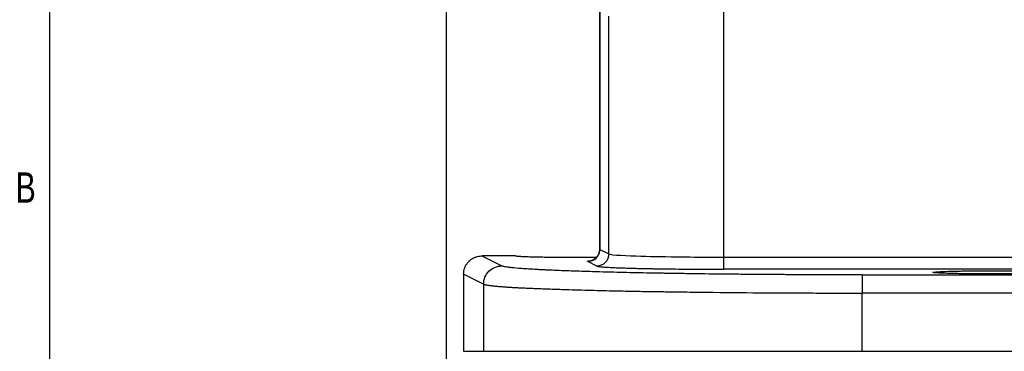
# Model space of a CAD drawing. Header units: inches. Extents: x 0.3 to 34.1, y 0.2 to 21.7.
# Tile 2 of 36: x 0.4 to 4.5, y 5 to 6.4. Entities that reach past the tile are written whole.
import ezdxf

# ---------------------------------------------------------------- set-up
doc = ezdxf.new("R2010")
doc.units = ezdxf.units.IN
doc.header["$MEASUREMENT"] = 0
doc.layers.add('SLD-0', color=7, linetype='Continuous', lineweight=25)
doc.styles.add('SLDTEXTSTYLE0', font='TXT', dxfattribs={"width": 0.75})
doc.dimstyles.new('SLDDIMSTYLE0', dxfattribs={"dimtxt": 0.125, "dimasz": 0.13, "dimexe": 0, "dimexo": 0.0625, "dimgap": 0.03125, "dimtad": 0, "dimtih": 1, "dimtoh": 1, "dimlfac": 0.8, "dimrnd": 1e-09, "dimzin": 12, "dimdsep": 46, "dimtxsty": 'SLDTEXTSTYLE0', "dimsah": 1, "dimcen": 0.09, "dimadec": 0, "dimazin": 3, "dimtfac": 1, "dimtofl": 0, "dimtmove": 0, "dimatfit": 3, "dimfxl": 1, "dimfrac": 2, "dimtolj": 1, "dimtzin": 12, "dimarcsym": 0})

# ---------------------------------------------------------------- blocks, each defined once
blk = doc.blocks.new('_D_3')
at = {"layer": 'SLD-0'}
for p, q in [((6.1356, 5.4623), (6.1356, 2.4468)), ((2.2293, 4.9379), (2.2293, 2.4468)), ((3.8768, 2.7518), (3.8388, 2.7518)), ((3.8388, 2.7518), (3.8388, 2.5533)), ((4.2925, 2.7518), (4.3306, 2.7518)), ((4.3306, 2.7518), (4.3306, 2.5533)), ((2.2293, 2.5718), (3.7291, 2.5718)), ((6.1356, 2.5718), (4.4402, 2.5718)), ((3.8388, 2.5533), (3.8768, 2.5533)), ((4.3306, 2.5533), (4.2925, 2.5533))]:
    blk.add_line(p, q, dxfattribs=at)
for points in [[(2.2293, 2.5718), (2.3593, 2.5518), (2.3593, 2.5918)], [(6.1356, 2.5718), (6.0056, 2.5918), (6.0056, 2.5518)]]:
    blk.add_solid(points, dxfattribs=at)
at = {"layer": 'SLD-0', "char_height": 0.125, "attachment_point": 1, "style": 'SLDTEXTSTYLE0'}
for s, insert in [('79.38', (3.8768, 2.7145)), ('3.13', (3.923, 2.5275))]:
    blk.add_mtext(s, dxfattribs=dict(at, insert=insert))
blk = doc.blocks.new('_D_4')
at = {"layer": 'SLD-0'}
for p, q in [((2.1575, 7.0337), (2.1575, 1.9743)), ((6.1356, 5.4623), (6.1356, 1.9743)), ((4.1676, 2.2793), (4.1295, 2.2793)), ((4.1295, 2.2793), (4.1295, 2.0809)), ((4.5833, 2.2793), (4.6213, 2.2793)), ((4.6213, 2.2793), (4.6213, 2.0809)), ((2.1575, 2.0993), (4.0199, 2.0993)), ((4.1295, 2.0809), (4.1676, 2.0809)), ((4.6213, 2.0809), (4.5833, 2.0809)), ((6.1356, 2.0993), (4.731, 2.0993))]:
    blk.add_line(p, q, dxfattribs=at)
for points in [[(2.1575, 2.0993), (2.2875, 2.0793), (2.2875, 2.1193)], [(6.1356, 2.0993), (6.0056, 2.1193), (6.0056, 2.0793)]]:
    blk.add_solid(points, dxfattribs=at)
at = {"layer": 'SLD-0', "char_height": 0.125, "attachment_point": 1, "style": 'SLDTEXTSTYLE0'}
for s, insert in [('80.84', (4.1676, 2.242)), ('3.18', (4.2138, 2.055))]:
    blk.add_mtext(s, dxfattribs=dict(at, insert=insert))

msp = doc.modelspace()

# ---------------------------------------------------------------- linework, layer by layer
at = {"color": 7, "linetype": 'Continuous', "lineweight": 25}
for p, q in [((2.79, 6.754), (2.79, 5.403)), ((2.7906, 6.7537), (2.7906, 5.4079)), ((3.3021, 5.3764), (3.3021, 6.4009)), ((2.8277, 5.3894), (2.8277, 6.3699)), ((2.7906, 5.4079), (2.8277, 5.3894)), ((2.4437, 5.381), (2.3043, 5.381)), ((2.3043, 5.381), (2.3865, 5.34)), ((2.4437, 5.3812), (2.4437, 5.381)), ((2.7762, 5.3747), (2.6981, 5.3743)), ((2.7778, 5.3394), (2.7407, 5.358)), ((3.3021, 5.3764), (4.8136, 5.3764)), ((4.8136, 5.3264), (3.3021, 5.3264)), ((2.3116, 5.265), (2.2293, 5.3061)), ((2.2293, 5.3061), (2.2293, 4.9879)), ((3.8719, 5.3031), (8.3992, 5.3031)), ((2.3116, 5.265), (2.3116, 4.9879)), ((3.8719, 4.9879), (3.8719, 5.2281)), ((8.3992, 5.2281), (3.8719, 5.2281)), ((2.2293, 4.9879), (2.3116, 4.9879)), ((3.8719, 4.9879), (8.3992, 4.9879)), ((4.1625, 4.9879), (4.1625, 4.9878))]:
    msp.add_line(p, q, dxfattribs=at)
at = {"color": 8, "linetype": 'Continuous', "lineweight": 25}
for p, q in [((2.7906, 5.4079), (2.7917, 5.4088)), ((2.7913, 5.4087), (2.7906, 5.4079))]:
    msp.add_line(p, q, dxfattribs=at)
at = {"color": 7, "linetype": 'Continuous', "lineweight": 25}
for points, knots in [([(2.7407, 5.358), (2.7537, 5.358), (2.7667, 5.3634), (2.7852, 5.3819), (2.7906, 5.3949), (2.7906, 5.4079)], [0, 0, 0, 0, 0.5, 0.5, 1, 1, 1, 1]), ([(2.79, 5.4086), (2.7895, 5.4034), (2.7884, 5.3926), (2.7818, 5.3806), (2.775, 5.3728), (2.769, 5.3679), (2.7629, 5.3644), (2.7578, 5.3624), (2.7546, 5.3616), (2.7548, 5.3616), (2.7549, 5.3616)], [0, 0, 0, 0, 0.144736, 0.299508, 0.3851, 0.478653, 0.584795, 0.711713, 0.872068, 1, 1, 1, 1]), ([(2.2293, 5.3061), (2.2294, 5.3081), (2.2295, 5.312), (2.2302, 5.3179), (2.2314, 5.3237), (2.233, 5.3294), (2.235, 5.3349), (2.2375, 5.3403), (2.2404, 5.3454), (2.2437, 5.3502), (2.2473, 5.3548), (2.2524, 5.3603), (2.2594, 5.3664), (2.2689, 5.3724), (2.2797, 5.3772), (2.2917, 5.3804), (2.3001, 5.3808), (2.3043, 5.381)], [0, 0, 0, 0, 0.050427, 0.100758, 0.150993, 0.201132, 0.251178, 0.301131, 0.350991, 0.400761, 0.450441, 0.500032, 0.590827, 0.686217, 0.786208, 0.890801, 1, 1, 1, 1]), ([(2.6981, 5.3743), (2.6944, 5.3743), (2.6869, 5.3744), (2.6757, 5.3744), (2.6645, 5.3744), (2.6533, 5.3745), (2.642, 5.3745), (2.6309, 5.3746), (2.6197, 5.3747), (2.6087, 5.3748), (2.5978, 5.3749), (2.587, 5.375), (2.5765, 5.3752), (2.5661, 5.3753), (2.5559, 5.3755), (2.546, 5.3757), (2.5364, 5.3759), (2.5271, 5.3761), (2.518, 5.3763), (2.509, 5.3766), (2.5, 5.3768), (2.4909, 5.3772), (2.482, 5.3775), (2.4734, 5.3779), (2.4654, 5.3783), (2.4582, 5.3788), (2.4522, 5.3793), (2.4475, 5.3798), (2.4443, 5.3804), (2.4439, 5.3808), (2.4437, 5.381)], [0, 0, 0, 0, 0.027886, 0.055962, 0.084228, 0.112685, 0.141333, 0.170171, 0.1992, 0.22842, 0.25783, 0.287431, 0.317223, 0.347205, 0.377379, 0.407743, 0.438298, 0.469044, 0.499982, 0.532236, 0.567131, 0.604666, 0.644843, 0.687659, 0.733117, 0.781214, 0.831951, 0.885328, 0.941344, 1, 1, 1, 1]), ([(2.7407, 5.358), (2.7394, 5.3591), (2.7378, 5.3606), (2.7569, 5.3619), (2.7603, 5.3622)], [0, 0, 0, 0, 0.819202, 1, 1, 1, 1]), ([(2.8277, 5.3894), (2.8277, 5.3763), (2.8223, 5.3633), (2.8038, 5.3448), (2.7909, 5.3394), (2.7778, 5.3394)], [0, 0, 0, 0, 0.5, 0.5, 1, 1, 1, 1]), ([(2.8277, 5.3894), (2.8314, 5.3873), (2.8508, 5.3853), (2.931, 5.3812), (2.9911, 5.3794), (3.1068, 5.3775), (3.1556, 5.3769), (3.2376, 5.3765), (3.2699, 5.3764), (3.3021, 5.3764)], [0.038781, 0.038781, 0.038781, 0.038781, 0.20353, 0.20353, 0.529177, 0.529177, 1.050214, 1.050214, 1.628238, 1.628238, 1.628238, 1.628238]), ([(3.3021, 5.3264), (3.3021, 5.3267), (3.3021, 5.3323), (3.3021, 5.3507), (3.3021, 5.3635), (3.3021, 5.3764)], [0, 0, 0, 0, 0.5, 0.5, 1, 1, 1, 1]), ([(2.3116, 5.265), (2.3116, 5.2846), (2.3279, 5.3237), (2.3669, 5.3399), (2.3865, 5.34)], [-0.9998931, -0.9998931, -0.9998931, -0.9998931, -0.499893, 0.0000001, 0.0000001, 0.0000001, 0.0000001]), ([(3.8719, 5.3031), (3.8585, 5.3031), (3.835, 5.3031), (3.7879, 5.3031), (3.7309, 5.3032), (3.6608, 5.3034), (3.6028, 5.3037), (3.5601, 5.3039), (3.5371, 5.3041), (3.5147, 5.3042), (3.4885, 5.3044), (3.4432, 5.3047), (3.3867, 5.3052), (3.2984, 5.306), (3.2122, 5.307), (3.1295, 5.3082), (3.0837, 5.309), (3.0545, 5.3095), (3.0349, 5.3098), (3.0016, 5.3104), (2.9544, 5.3113), (2.8999, 5.3125), (2.8446, 5.3138), (2.7948, 5.3151), (2.7315, 5.3169), (2.6756, 5.3187), (2.6226, 5.3208), (2.5958, 5.322), (2.5782, 5.3228), (2.5666, 5.3233), (2.5524, 5.324), (2.5364, 5.3248), (2.5177, 5.3259), (2.4938, 5.3273), (2.4603, 5.3296), (2.4328, 5.332), (2.4123, 5.3344), (2.4016, 5.336), (2.3942, 5.3375), (2.3894, 5.3387), (2.3875, 5.3396), (2.3865, 5.34)], [0, 0, 0, 0, 0.0178579, 0.031251, 0.0625005, 0.0937498, 0.125, 0.1406255, 0.1516393, 0.1562517, 0.1712633, 0.1875054, 0.2187561, 0.2500074, 0.3124938, 0.3444114, 0.3750129, 0.3837317, 0.3906386, 0.4062643, 0.4375158, 0.4687671, 0.5000184, 0.5364847, 0.5625208, 0.6250058, 0.6561361, 0.6875076, 0.693059, 0.7031337, 0.7187589, 0.7333785, 0.7500113, 0.7764598, 0.8125133, 0.8750032, 0.9043035, 0.9374998, 0.9580914, 0.9789364, 1, 1, 1, 1]), ([(2.7778, 5.3394), (2.7781, 5.3393), (2.7787, 5.339), (2.7801, 5.3386), (2.782, 5.3382), (2.7844, 5.3378), (2.7873, 5.3374), (2.7919, 5.3369), (2.7975, 5.3363), (2.8074, 5.3355), (2.8186, 5.3348), (2.8329, 5.3339), (2.849, 5.3332), (2.871, 5.3322), (2.9028, 5.3312), (2.9331, 5.3303), (2.9604, 5.3297), (2.9806, 5.3293), (2.9954, 5.329), (3.006, 5.3288), (3.0132, 5.3287), (3.0338, 5.3283), (3.0674, 5.3278), (3.1139, 5.3273), (3.1536, 5.3269), (3.1854, 5.3267), (3.2074, 5.3266), (3.2309, 5.3265), (3.254, 5.3264), (3.2789, 5.3264), (3.2942, 5.3264), (3.3021, 5.3264)], [0, 0, 0, 0, 0.018025, 0.036713, 0.056019, 0.075894, 0.096275, 0.117093, 0.156611, 0.178191, 0.240717, 0.272457, 0.304465, 0.369127, 0.427486, 0.500042, 0.534913, 0.565679, 0.598396, 0.603459, 0.614713, 0.630994, 0.695646, 0.759361, 0.82187, 0.852605, 0.882951, 0.906095, 0.942381, 0.970255, 1, 1, 1, 1]), ([(4.4168, 5.3068), (4.4131, 5.3068), (4.4057, 5.3068), (4.3945, 5.3069), (4.3833, 5.3069), (4.372, 5.3069), (4.3608, 5.307), (4.3496, 5.3071), (4.3385, 5.3072), (4.3275, 5.3073), (4.3166, 5.3074), (4.3058, 5.3075), (4.2952, 5.3077), (4.2848, 5.3078), (4.2747, 5.308), (4.2648, 5.3082), (4.2551, 5.3084), (4.2458, 5.3086), (4.2197, 5.3092), (4.178, 5.3108), (4.1562, 5.3132), (4.1704, 5.3155), (4.1995, 5.317), (4.2296, 5.318), (4.2539, 5.3186), (4.2722, 5.319), (4.2915, 5.3193), (4.3116, 5.3196), (4.3322, 5.3198), (4.3532, 5.32), (4.3744, 5.3201), (4.3956, 5.3201), (4.4098, 5.3202), (4.4168, 5.3202)], [0, 0, 0, 0, 0.013977, 0.028049, 0.042217, 0.056481, 0.07084, 0.085294, 0.099844, 0.11449, 0.129231, 0.144067, 0.159, 0.174028, 0.189151, 0.204371, 0.219686, 0.235097, 0.250603, 0.355438, 0.499554, 0.600471, 0.683793, 0.749454, 0.778654, 0.807513, 0.836032, 0.86421, 0.892048, 0.919546, 0.946704, 0.973522, 1, 1, 1, 1]), ([(4.4168, 5.3202), (4.4206, 5.3202), (4.428, 5.3202), (4.4392, 5.3201), (4.4505, 5.3201), (4.4617, 5.3201), (4.4729, 5.32), (4.4841, 5.3199), (4.4952, 5.3198), (4.5063, 5.3197), (4.5172, 5.3196), (4.5279, 5.3195), (4.5385, 5.3193), (4.5489, 5.3192), (4.5591, 5.319), (4.569, 5.3188), (4.5786, 5.3186), (4.5879, 5.3184), (4.614, 5.3178), (4.6557, 5.3162), (4.6774, 5.3138), (4.6633, 5.3115), (4.6342, 5.3099), (4.6041, 5.3089), (4.5798, 5.3084), (4.5615, 5.308), (4.5422, 5.3077), (4.5221, 5.3074), (4.5015, 5.3072), (4.4805, 5.307), (4.4593, 5.3069), (4.4381, 5.3069), (4.4239, 5.3068), (4.4168, 5.3068)], [0, 0, 0, 0, 0.013983, 0.02806, 0.042232, 0.056499, 0.070861, 0.085317, 0.099869, 0.114515, 0.129256, 0.144092, 0.159023, 0.174049, 0.18917, 0.204386, 0.219697, 0.235102, 0.250603, 0.355438, 0.499554, 0.600471, 0.683793, 0.749454, 0.778644, 0.807495, 0.836009, 0.864185, 0.892023, 0.919523, 0.946686, 0.973512, 1, 1, 1, 1]), ([(2.3116, 5.265), (2.3121, 5.2648), (2.3132, 5.2643), (2.3155, 5.2636), (2.3182, 5.2629), (2.3214, 5.2622), (2.325, 5.2615), (2.3291, 5.2608), (2.3336, 5.2601), (2.3385, 5.2594), (2.3439, 5.2588), (2.3496, 5.2581), (2.3558, 5.2574), (2.3623, 5.2568), (2.3691, 5.2561), (2.3764, 5.2555), (2.384, 5.2549), (2.3919, 5.2543), (2.4001, 5.2537), (2.4086, 5.2531), (2.4175, 5.2525), (2.4266, 5.2519), (2.436, 5.2514), (2.4457, 5.2508), (2.4556, 5.2503), (2.4658, 5.2498), (2.4761, 5.2493), (2.4868, 5.2488), (2.4976, 5.2484), (2.5087, 5.2479), (2.5198, 5.2475), (2.5309, 5.2471), (2.5478, 5.2464), (2.5706, 5.2456), (2.5958, 5.2446), (2.6228, 5.2437), (2.6724, 5.2421), (2.7494, 5.2398), (2.8402, 5.2377), (2.9214, 5.236), (2.9768, 5.235), (3.0178, 5.2344), (3.0389, 5.2341), (3.0593, 5.2338), (3.0793, 5.2335), (3.0989, 5.2332), (3.1405, 5.2326), (3.2454, 5.2314), (3.3564, 5.2302), (3.4504, 5.2295), (3.4811, 5.2293), (3.5139, 5.2291), (3.5485, 5.2289), (3.5846, 5.2287), (3.6221, 5.2286), (3.6608, 5.2284), (3.7007, 5.2283), (3.7416, 5.2282), (3.7837, 5.2281), (3.8273, 5.2281), (3.8569, 5.2281), (3.8719, 5.2281)], [0, 0, 0, 0, 0.011995, 0.023965, 0.035904, 0.047806, 0.059663, 0.071469, 0.083216, 0.094898, 0.106507, 0.118035, 0.129475, 0.140821, 0.152063, 0.163195, 0.174209, 0.185098, 0.195854, 0.206469, 0.216936, 0.227248, 0.237398, 0.247378, 0.257181, 0.266801, 0.276231, 0.285466, 0.294498, 0.303332, 0.312058, 0.320701, 0.32926, 0.351027, 0.372216, 0.384365, 0.40852, 0.475533, 0.534685, 0.570367, 0.610066, 0.62059, 0.630638, 0.640449, 0.650036, 0.659404, 0.668556, 0.709451, 0.807557, 0.820055, 0.8335, 0.847721, 0.862591, 0.8781, 0.894152, 0.910659, 0.927569, 0.944876, 0.962628, 0.980939, 1, 1, 1, 1]), ([(2.3116, 4.9879), (2.3121, 4.9879), (2.3131, 4.9879), (2.3153, 4.9879), (2.3178, 4.9879), (2.3209, 4.9879), (2.3244, 4.9879), (2.3283, 4.9879), (2.3327, 4.9879), (2.3376, 4.9879), (2.3429, 4.9879), (2.3487, 4.9879), (2.3643, 4.9879), (2.3951, 4.9879), (2.4509, 4.9879), (2.5193, 4.9879), (2.6, 4.9879), (2.692, 4.9879), (2.7948, 4.9879), (2.9072, 4.9879), (3.0283, 4.9879), (3.1569, 4.9879), (3.2921, 4.9879), (3.4324, 4.9879), (3.5447, 4.9879), (3.6258, 4.9879), (3.6748, 4.9879), (3.7239, 4.9879), (3.7731, 4.9879), (3.8225, 4.9879), (3.8554, 4.9879), (3.8719, 4.9879)], [0, 0, 0, 0, 0.011391, 0.022767, 0.034132, 0.045488, 0.05684, 0.068189, 0.079541, 0.090898, 0.102264, 0.113641, 0.125034, 0.187523, 0.250024, 0.312512, 0.375013, 0.437502, 0.500002, 0.562491, 0.624991, 0.68748, 0.74998, 0.812469, 0.874969, 0.895841, 0.916671, 0.937482, 0.958293, 0.979125, 1, 1, 1, 1])]:
    msp.add_open_spline(points, degree=3, knots=knots, dxfattribs=at)
msp.add_open_spline([(3.8719, 5.3031), (3.8719, 5.3025), (3.8719, 5.2859), (3.8719, 5.2474), (3.8719, 5.2281)], degree=3, dxfattribs=at)
at = {"layer": 'SLD-0'}
msp.add_line((0.5229, 21.4106), (0.5229, 0.4106), dxfattribs=at)

# ---------------------------------------------------------------- texts
at = {"color": 7, "linetype": 'Continuous', "lineweight": 0, "insert": (0.3826, 5.7259), "char_height": 0.125, "attachment_point": 1, "style": 'SLDTEXTSTYLE0'}
msp.add_mtext('B', dxfattribs=at)

# ---------------------------------------------------------------- dimensions: what is measured, and where the dimension line sits
at = {"layer": 'SLD-0'}
for base, p1, p2, picture, middle in [((6.1356, 2.0993), (2.1575, 7.0837), (6.1356, 5.5123), '_D_4', (4.3754, 2.0993)), ((6.1355984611, 2.5717500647), (2.2293484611, 4.987891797), (6.1355984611, 5.512266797), '_D_3', (4.0846609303, 2.5717500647))]:
    dim = msp.add_linear_dim(base=base, p1=p1, p2=p2, dimstyle='SLDDIMSTYLE0', dxfattribs=at)
    dim.commit()
    dim.dimension.update_dxf_attribs({"geometry": picture, "text_midpoint": middle, "dimtype": 160})

doc.saveas('drawing.dxf')
